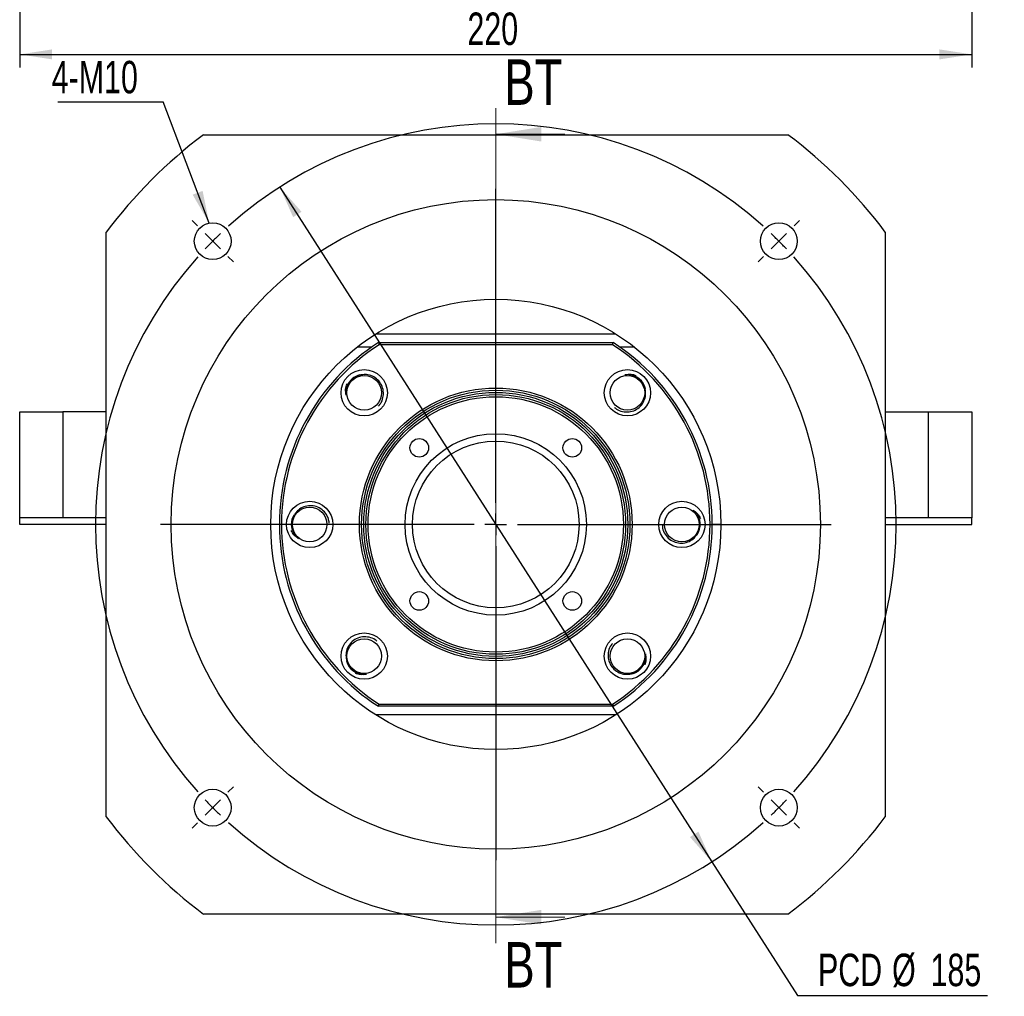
# Paper-space layout 'MBCS40L-J' of a CAD drawing. Header units: millimetres. Extents: x 10 to 324, y 10 to 205.
# Tile 1 of 4: x 15 to 91, y 17 to 93. Entities that reach past the tile are written whole.
import ezdxf

# ---------------------------------------------------------------- set-up
doc = ezdxf.new("R2010")
doc.units = ezdxf.units.MM
doc.layers.add('圖層0', color=7, linetype='Continuous')
doc.styles.add('SLDTEXTSTYLE0', font='TXT', dxfattribs={"width": 0.7})
doc.styles.add('SLDTEXTSTYLE3', font='TXT', dxfattribs={"width": 0.75})
doc.dimstyles.new('SLDDIMSTYLE0', dxfattribs={"dimtxt": 0.18, "dimasz": 2.5, "dimexe": 0, "dimexo": 0.0625, "dimgap": 0, "dimtad": 0, "dimtih": 1, "dimtoh": 1, "dimdec": 0, "dimrnd": 1e-09, "dimzin": 0, "dimdsep": 46, "dimtxsty": 'Standard', "dimsah": 1, "dimcen": 0.09, "dimadec": 0, "dimazin": 0, "dimtfac": 2.5, "dimtdec": 0, "dimtofl": 0, "dimtmove": 0, "dimatfit": 3, "dimfxl": 0, "dimfrac": 2, "dimtolj": 1, "dimtzin": 0, "dimarcsym": 0})
doc.dimstyles.new('SLDDIMSTYLE2', dxfattribs={"dimtxt": 2.5, "dimasz": 2.5, "dimexe": 0, "dimexo": 0.0625, "dimtad": 0, "dimtih": 1, "dimtoh": 1, "dimlfac": 3, "dimrnd": 1e-09, "dimzin": 12, "dimdsep": 46, "dimtxsty": 'SLDTEXTSTYLE0', "dimsah": 1, "dimcen": 0, "dimadec": 0, "dimazin": 3, "dimtfac": 1, "dimtmove": 0, "dimatfit": 3, "dimfxl": 0, "dimfrac": 2, "dimtolj": 1, "dimtzin": 12, "dimarcsym": 0})
doc.dimstyles.new('SLDDIMSTYLE3', dxfattribs={"dimtxt": 2.5, "dimasz": 2.5, "dimexe": 0, "dimexo": 0.0625, "dimtad": 1, "dimlfac": 3, "dimrnd": 1e-09, "dimzin": 12, "dimdsep": 46, "dimtxsty": 'SLDTEXTSTYLE0', "dimsah": 1, "dimcen": 0.09, "dimadec": 0, "dimazin": 3, "dimtfac": 1, "dimtofl": 0, "dimtmove": 0, "dimatfit": 3, "dimfxl": 0, "dimfrac": 2, "dimtolj": 1, "dimtzin": 12, "dimarcsym": 0})

# ---------------------------------------------------------------- blocks, each defined once
blk = doc.blocks.new('_D_51')
at = {"layer": '圖層0', "color": 7}
for p, q in [((35.249, 79.784), (68.51, 27.856)), ((68.51, 27.856), (75.108, 17.554)), ((75.108, 17.554), (89.762, 17.554))]:
    blk.add_line(p, q, dxfattribs=at)
for points in [[(35.249, 79.784), (36.274, 77.472), (36.922, 77.887)], [(68.51, 27.856), (67.485, 30.169), (66.837, 29.754)]]:
    blk.add_solid(points, dxfattribs=at)
at = {"layer": '圖層0', "color": 7, "char_height": 2.5, "attachment_point": 1, "style": 'SLDTEXTSTYLE0'}
for s, insert in [('PCD', (76.696, 20.777)), ('%%c', (82.401, 20.777)), ('185', (85.366, 20.777))]:
    blk.add_mtext(s, dxfattribs=dict(at, insert=insert))
blk = doc.blocks.new('SW_NOTE_15')
at = {"layer": '圖層0', "color": 0}
blk.add_line((-8.108, 0), (0, 0), dxfattribs=at)
at = {"layer": '圖層0', "color": 0, "insert": (-8.574, 3.141), "char_height": 2.5, "attachment_point": 1, "style": 'SLDTEXTSTYLE0'}
blk.add_mtext('4-M10', dxfattribs=at)
blk = doc.blocks.new('SW_CENTERMARKSYMBOL_26')
at = {"layer": '圖層0', "color": 0}
for p, q in [((0, 1.667), (0, 25.833)), ((0, 0), (0, 0.833)), ((-1.667, 0), (-25.833, 0)), ((0, 0), (-0.833, 0)), ((0, 0), (0, -0.833)), ((0, 0), (0.833, 0)), ((1.667, 0), (25.833, 0)), ((0, -1.667), (0, -25.833))]:
    blk.add_line(p, q, dxfattribs=at)
blk = doc.blocks.new('SW_CENTERMARKSYMBOL_27')
at = {"layer": '圖層0', "color": 0}
for p, q in [((-44.783, 1.179), (-45.196, 1.591)), ((1.179, 1.179), (1.591, 1.591)), ((-21.802, -20.136), (-21.802, 0.833)), ((-43.605, 0), (-44.194, 0.589)), ((-43.605, 0), (-43.016, -0.589)), ((0, 0), (-0.589, -0.589)), ((0, 0), (0.589, 0.589)), ((-42.426, -1.179), (-42.014, -1.591)), ((-1.179, -1.179), (-1.591, -1.591)), ((-21.802, -21.802), (-21.802, -20.969)), ((-23.469, -21.802), (-44.438, -21.802)), ((-21.802, -21.802), (-22.636, -21.802)), ((-21.802, -21.802), (-21.802, -22.636)), ((-21.802, -21.802), (-20.969, -21.802)), ((-20.136, -21.802), (0.833, -21.802)), ((-21.802, -23.469), (-21.802, -44.438)), ((-42.426, -42.426), (-42.014, -42.014)), ((-1.179, -42.426), (-1.591, -42.014)), ((-43.605, -43.605), (-43.016, -43.016)), ((0, -43.605), (-0.589, -43.016)), ((-43.605, -43.605), (-44.194, -44.194)), ((0, -43.605), (0.589, -44.194)), ((-44.783, -44.783), (-45.196, -45.196)), ((1.179, -44.783), (1.591, -45.196))]:
    blk.add_line(p, q, dxfattribs=at)
for start, end in [(48.09707, 131.90293), (135, 136.54853), (133.45147, 135), (45, 46.54853), (43.45147, 45), (138.09707, 221.90293), (318.09707, 41.90293), (223.45147, 225), (315, 316.54853), (225, 226.54853), (313.45147, 315), (228.09707, 311.90293)]:
    blk.add_arc((-21.802, -21.802), 30.833, start, end, dxfattribs=at)
blk = doc.blocks.new('_D_56')
at = {"layer": '圖層0', "color": 7}
for p, q in [((15.213, 117.191), (15.213, 89.002)), ((88.546, 117.191), (88.546, 89.002)), ((15.213, 90.002), (88.546, 90.002))]:
    blk.add_line(p, q, dxfattribs=at)
for points in [[(15.213, 90.002), (17.713, 89.618), (17.713, 90.387)], [(88.546, 90.002), (86.046, 90.387), (86.046, 89.618)]]:
    blk.add_solid(points, dxfattribs=at)
at = {"layer": '圖層0', "color": 7, "insert": (49.696, 93.225), "char_height": 2.5, "attachment_point": 1, "style": 'SLDTEXTSTYLE0'}
blk.add_mtext('220', dxfattribs=at)

psp = doc.layouts.new('MBCS40L-J')

# ---------------------------------------------------------------- linework, layer by layer
at = {"color": 7, "linetype": 'Continuous', "lineweight": 18}
for p, q in [((51.8795, 85.8568), (51.8795, 21.588)), ((57.1995, 83.8568), (51.8795, 83.8568)), ((57.1995, 23.588), (51.8795, 23.588))]:
    psp.add_line(p, q, dxfattribs=at)
at = {"color": 7, "linetype": 'Continuous', "lineweight": 25}
for p, q in [((29.3795, 83.8204), (74.3795, 83.8204)), ((21.8795, 31.3204), (21.8795, 76.3204)), ((81.8795, 76.3204), (81.8795, 31.3204)), ((42.6419, 68.4871), (61.1171, 68.4871)), ((42.8364, 67.8204), (42.8856, 67.6537)), ((42.8364, 67.8204), (60.9226, 67.8204)), ((60.8733, 67.6537), (42.8856, 67.6537)), ((60.8733, 67.6537), (60.9226, 67.8204)), ((41.218, 67.4871), (42.3401, 67.4871)), ((61.4189, 67.4871), (62.5409, 67.4871)), ((15.2128, 54.3204), (15.2128, 62.4871)), ((15.2128, 62.4871), (18.5461, 62.4871)), ((18.5461, 62.4871), (18.5461, 54.3204)), ((21.8795, 62.4871), (18.5461, 62.4871)), ((81.8795, 62.4871), (85.2128, 62.4871)), ((85.2128, 54.3204), (85.2128, 62.4871)), ((85.2128, 62.4871), (88.5461, 62.4871)), ((88.5461, 62.4871), (88.5461, 54.3204)), ((18.5461, 54.3204), (15.2128, 54.3204)), ((15.2128, 53.8204), (15.2128, 54.3204)), ((21.8795, 54.3204), (18.5461, 54.3204)), ((85.2128, 54.3204), (81.8795, 54.3204)), ((88.5461, 54.3204), (85.2128, 54.3204)), ((88.5461, 53.8204), (88.5461, 54.3204)), ((21.8795, 53.8204), (15.2128, 53.8204)), ((35.2128, 53.8204), (34.5461, 53.8204)), ((69.2128, 53.8204), (68.5461, 53.8204)), ((81.8795, 53.8204), (88.5461, 53.8204)), ((42.8364, 39.8204), (42.8856, 39.9871)), ((60.9226, 39.8204), (42.8364, 39.8204)), ((42.8856, 39.9871), (60.8733, 39.9871)), ((60.8733, 39.9871), (60.9226, 39.8204)), ((61.1171, 39.1537), (42.6419, 39.1537)), ((74.3795, 23.8204), (29.3795, 23.8204))]:
    psp.add_line(p, q, dxfattribs=at)
at = {"color": 7, "linetype": 'Continuous', "lineweight": 25, "flags": 128}
psp.add_lwpolyline([(36.1295, 53.8204), (36.174, 53.4681), (36.1788, 53.4499)], dxfattribs=at)
at = {"color": 7, "linetype": 'Continuous', "lineweight": 25}
for centre, radius in [((51.8795, 53.8204), 25), ((30.077, 75.6228), 1.4167), ((73.6819, 75.6228), 1.4167), ((51.8795, 53.8204), 17.3333), ((41.7443, 63.9556), 1.7833), ((41.7443, 63.9556), 1.3333), ((62.0147, 63.9556), 1.7833), ((62.0147, 63.9556), 1.3333), ((51.8795, 53.8204), 10.5), ((51.8795, 53.8204), 10.3333), ((51.8795, 53.8204), 10.1667), ((51.8795, 53.8204), 10), ((51.8795, 53.8204), 9.8333), ((51.8795, 53.8204), 6.9833), ((45.9869, 59.7129), 0.7167), ((51.8795, 53.8204), 6.4167), ((57.772, 59.7129), 0.7167), ((37.5461, 53.8204), 1.7833), ((66.2128, 53.8204), 1.7833), ((37.5461, 53.8204), 1.3333), ((66.2128, 53.8204), 1.3333), ((45.9869, 47.9278), 0.7167), ((57.772, 47.9278), 0.7167), ((41.7443, 43.6852), 1.7833), ((41.7443, 43.6852), 1.3333), ((62.0147, 43.6852), 1.7833), ((62.0147, 43.6852), 1.3333), ((30.077, 32.0179), 1.4167), ((73.6819, 32.0179), 1.4167)]:
    psp.add_circle(centre, radius, dxfattribs=at)
for centre, radius, start, end in [((51.8795, 53.8204), 37.5, 126.869898, 143.130102), ((51.8795, 53.8204), 37.5, 36.869898, 53.130102), ((51.8795, 53.8204), 16.6667, 122.85988, 237.14012), ((51.8795, 53.8204), 16.5, 123.030152, 236.969848), ((51.8795, 53.8204), 16.5, 303.030152, 56.969848), ((51.8795, 53.8204), 16.6667, 302.85988, 57.14012), ((41.7443, 63.9556), 1.4167, 103.741656, 156.657737), ((62.0147, 63.9556), 1.4167, 11.957293, 87.273661), ((66.2128, 53.8204), 1.4167, 325.272359, 41.845297), ((37.5461, 53.8204), 1.4167, 149.404254, 180), ((41.7443, 43.6852), 1.4167, 195.907093, 268.856371), ((62.0147, 43.6852), 1.4167, 288.648282, 356.410874), ((51.8795, 53.8204), 37.5, 216.869898, 233.130102), ((51.8795, 53.8204), 37.5, 306.869898, 323.130102)]:
    psp.add_arc(centre, radius, start, end, dxfattribs=at)
for points, knots in [([(41.5603, 65.3394), (41.4778, 65.3241), (41.3191, 65.2946), (41.0986, 65.2001), (40.9013, 65.0766), (40.7275, 64.9215), (40.5815, 64.7399), (40.4298, 64.4679), (40.3362, 64.1345), (40.3535, 63.8748), (40.3604, 63.7716)], [0, 0, 0, 0, 0.1147065, 0.2206535, 0.3266002, 0.4325472, 0.5384939, 0.644441, 0.8586434, 1, 1, 1, 1]), ([(42.8526, 62.9486), (42.9029, 62.9996), (43.0733, 63.1723), (43.2134, 63.5748), (43.2469, 64.0838), (43.099, 64.5723), (42.8016, 64.9791), (42.3912, 65.2563), (41.9549, 65.3759), (41.6778, 65.3503), (41.5603, 65.3394)], [0, 0, 0, 0, 0.0602929, 0.2043701, 0.3467154, 0.4882111, 0.6267976, 0.7654896, 0.9005195, 1, 1, 1, 1]), ([(61.8307, 65.3394), (61.9887, 65.3681), (62.2799, 65.4209), (62.5614, 65.3325), (62.6901, 65.2921)], [0, 0, 0, 0, 0.5426046, 1, 1, 1, 1]), ([(63.3985, 64.1396), (63.3832, 64.2221), (63.3536, 64.3807), (63.2592, 64.6013), (63.1357, 64.7985), (62.9806, 64.9723), (62.799, 65.1184), (62.5269, 65.27), (62.1936, 65.3637), (61.9339, 65.3463), (61.8307, 65.3394)], [0, 0, 0, 0, 0.1147065, 0.2206535, 0.3266002, 0.4325472, 0.5384939, 0.644441, 0.8586434, 1, 1, 1, 1]), ([(40.3604, 63.7716), (40.3318, 63.9296), (40.279, 64.2208), (40.3673, 64.5023), (40.4077, 64.631)], [0, 0, 0, 0, 0.5426046, 1, 1, 1, 1]), ([(61.0121, 62.8433), (61.0617, 62.7944), (61.2331, 62.6256), (61.634, 62.4866), (62.1428, 62.4529), (62.6314, 62.6008), (63.0382, 62.8983), (63.3154, 63.3086), (63.435, 63.745), (63.4094, 64.0221), (63.3985, 64.1396)], [0, 0, 0, 0, 0.0587265, 0.2030437, 0.3456264, 0.4873579, 0.6261754, 0.7650987, 0.9003536, 1, 1, 1, 1]), ([(36.4375, 54.6688), (36.39, 54.5996), (36.2987, 54.4666), (36.2096, 54.2438), (36.1574, 54.017), (36.1442, 53.7844), (36.1694, 53.5527), (36.2544, 53.2531), (36.4239, 52.9512), (36.6198, 52.7799), (36.6977, 52.7117)], [0, 0, 0, 0, 0.11470625, 0.22065315, 0.3266001, 0.4325471, 0.53849408, 0.64444107, 0.85864367, 1, 1, 1, 1]), ([(39.0407, 53.9153), (39.0401, 53.9791), (39.0377, 54.2138), (38.8537, 54.5899), (38.5182, 54.9736), (38.0679, 55.2144), (37.5701, 55.2918), (37.0839, 55.1976), (36.6907, 54.9736), (36.5129, 54.7596), (36.4375, 54.6688)], [0, 0, 0, 0, 0.0540889, 0.1991171, 0.342402, 0.484832, 0.6243335, 0.7639411, 0.8998627, 1, 1, 1, 1]), ([(67.0612, 54.929), (67.1932, 54.8375), (67.4365, 54.669), (67.573, 54.4075), (67.6355, 54.2878)], [0, 0, 0, 0, 0.5426051, 1, 1, 1, 1]), ([(67.3214, 52.972), (67.3689, 53.0411), (67.4602, 53.1742), (67.5494, 53.397), (67.6015, 53.6237), (67.6148, 53.8563), (67.5896, 54.088), (67.5045, 54.3876), (67.335, 54.6895), (67.1391, 54.8609), (67.0612, 54.929)], [0, 0, 0, 0, 0.11470625, 0.22065315, 0.3266001, 0.4325471, 0.53849408, 0.64444107, 0.85864367, 1, 1, 1, 1]), ([(36.6977, 52.7117), (36.5657, 52.8032), (36.3224, 52.9718), (36.1859, 53.2333), (36.1234, 53.3529)], [0, 0, 0, 0, 0.5426051, 1, 1, 1, 1]), ([(64.7168, 53.7544), (64.7172, 53.6809), (64.7187, 53.4363), (64.9046, 53.0508), (65.241, 52.6672), (65.691, 52.4263), (66.1889, 52.349), (66.6751, 52.4432), (67.0682, 52.6672), (67.246, 52.8812), (67.3214, 52.972)], [0, 0, 0, 0, 0.0618092, 0.2056538, 0.3477693, 0.4890368, 0.6273997, 0.7658678, 0.90068, 1, 1, 1, 1]), ([(42.7167, 44.8247), (42.6766, 44.8637), (42.5141, 45.0219), (42.1244, 45.1534), (41.6162, 45.1881), (41.1275, 45.0399), (40.7208, 44.7425), (40.4436, 44.3321), (40.324, 43.8958), (40.3496, 43.6187), (40.3604, 43.5012)], [0, 0, 0, 0, 0.0478014, 0.1937938, 0.3380313, 0.4814079, 0.6218366, 0.7623723, 0.8991971, 1, 1, 1, 1]), ([(60.8796, 44.6625), (60.839, 44.6209), (60.6791, 44.4569), (60.5463, 44.0654), (60.5118, 43.5571), (60.66, 43.0684), (60.9573, 42.6617), (61.3677, 42.3845), (61.8041, 42.2649), (62.0811, 42.2905), (62.1987, 42.3013)], [0, 0, 0, 0, 0.0495927, 0.1953104, 0.3392766, 0.4823834, 0.622548, 0.7628193, 0.8993867, 1, 1, 1, 1]), ([(40.3604, 43.5012), (40.3758, 43.4187), (40.4053, 43.26), (40.4998, 43.0395), (40.6232, 42.8422), (40.7783, 42.6684), (40.96, 42.5224), (41.232, 42.3707), (41.5654, 42.2771), (41.825, 42.2944), (41.9283, 42.3013)], [0, 0, 0, 0, 0.1147065, 0.2206535, 0.3266002, 0.4325472, 0.5384939, 0.644441, 0.8586434, 1, 1, 1, 1]), ([(62.1987, 42.3013), (62.2812, 42.3167), (62.4398, 42.3462), (62.6604, 42.4407), (62.8576, 42.5641), (63.0314, 42.7192), (63.1775, 42.9009), (63.3291, 43.1729), (63.4228, 43.5063), (63.4054, 43.7659), (63.3985, 43.8692)], [0, 0, 0, 0, 0.1147065, 0.2206535, 0.3266002, 0.4325472, 0.5384939, 0.644441, 0.8586434, 1, 1, 1, 1]), ([(63.3985, 43.8692), (63.4272, 43.7112), (63.48, 43.4199), (63.3916, 43.1385), (63.3512, 43.0097)], [0, 0, 0, 0, 0.5426046, 1, 1, 1, 1]), ([(41.9283, 42.3013), (41.7702, 42.2727), (41.479, 42.2199), (41.1976, 42.3082), (41.0688, 42.3486)], [0, 0, 0, 0, 0.5426046, 1, 1, 1, 1])]:
    psp.add_open_spline(points, degree=3, knots=knots, dxfattribs=at)
at = {"color": 7, "linetype": 'Continuous', "lineweight": 18}
for points in [[(51.8795, 83.8568), (55.3795, 83.2968), (55.3795, 84.4168)], [(51.8795, 23.588), (55.3795, 23.028), (55.3795, 24.148)]]:
    psp.add_solid(points, dxfattribs=at)

# ---------------------------------------------------------------- block references
at = {"layer": '圖層0', "color": 7}
for name, p in [('SW_NOTE_15', (26.2549, 86.3623)), ('SW_CENTERMARKSYMBOL_27', (73.6819, 75.6228)), ('SW_CENTERMARKSYMBOL_26', (51.8795, 53.8204))]:
    psp.add_blockref(name, p, dxfattribs=at)

# ---------------------------------------------------------------- texts
at = {"color": 7, "linetype": 'Continuous', "char_height": 3.5, "attachment_point": 1, "style": 'SLDTEXTSTYLE3'}
for insert in [(52.5348, 89.6191), (52.5348, 21.6692)]:
    psp.add_mtext('BT', dxfattribs=dict(at, insert=insert))

# ---------------------------------------------------------------- dimensions: what is measured, and where the dimension line sits
at = {"layer": '圖層0', "color": 7}
dim = psp.add_linear_dim(base=(88.5461, 90.0022), p1=(15.2128, 118.1907), p2=(88.5461, 118.1907), dimstyle='SLDDIMSTYLE3', dxfattribs=at)
dim.commit()
dim.dimension.update_dxf_attribs({"geometry": '_D_56', "text_midpoint": (51.8938, 90.0022), "dimtype": 160})
dim = psp.add_diameter_dim_2p(p1=(68.5096, 27.8563), p2=(35.2494, 79.7845), text='PCD<>', dimstyle='SLDDIMSTYLE2', dxfattribs=at)
dim.commit()
dim.dimension.update_dxf_attribs({"geometry": '_D_51', "text_midpoint": (83.2287, 19.6148), "dimtype": 163})

# ---------------------------------------------------------------- leaders
psp.add_leader([(29.8044, 77.013), (26.2549, 86.3623)], dimstyle='SLDDIMSTYLE0', dxfattribs=at)

doc.saveas('drawing.dxf')
